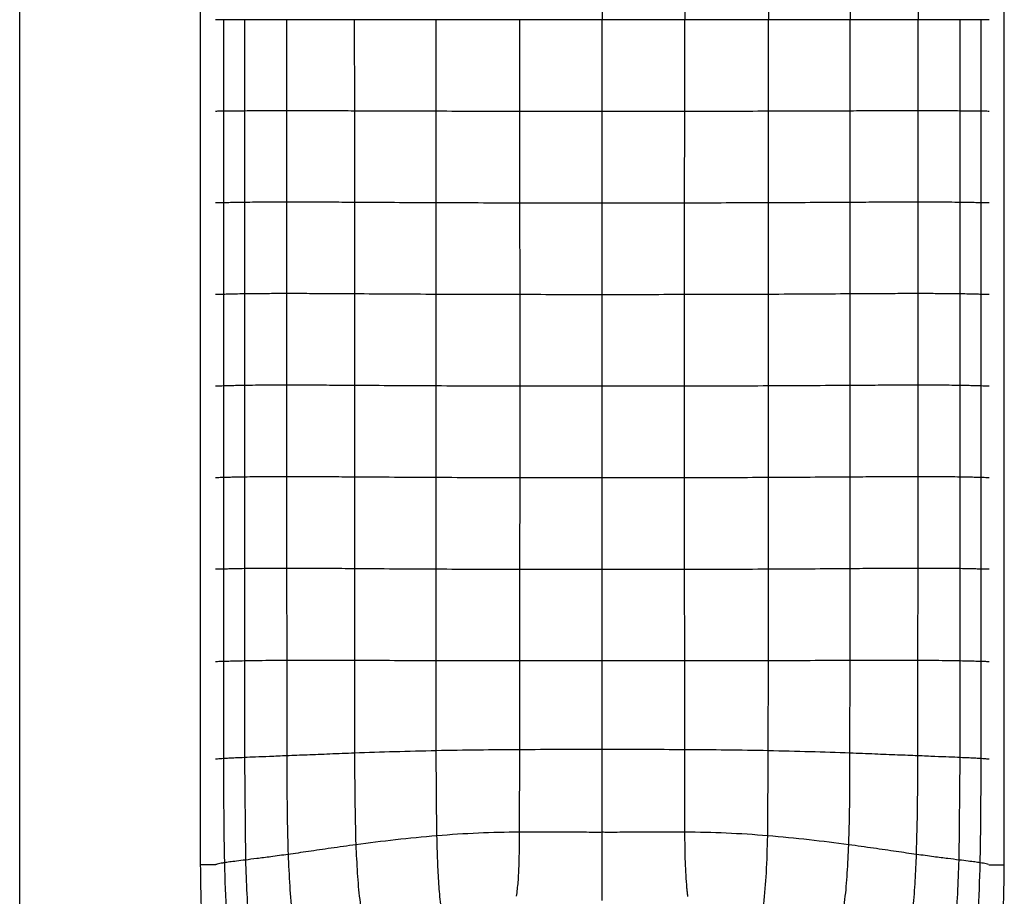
# Paper-space layout '_Top' of a CAD drawing. Header units: millimetres. Extents: x -468 to 468, y -155 to 619.
# Tile 10 of 13: x 202 to 468, y -15 to 222. Entities that reach past the tile are written whole.
import ezdxf

# ---------------------------------------------------------------- set-up
doc = ezdxf.new("R2010")
doc.units = ezdxf.units.MM

psp = doc.layouts.new('_Top')

# ---------------------------------------------------------------- linework, layer by layer
at = {"color": 7, "linetype": 'Continuous', "lineweight": 25}
for p, q in [((250.65, 450.94), (250.65, -6.64)), ((468.27, -6.64), (468.27, 450.94)), ((359.46, 247.01), (359.46, 222.15)), ((381.76, 247), (381.77, 222.15)), ((404.42, 246.95), (404.43, 222.15)), ((426.58, 246.88), (426.58, 222.15)), ((444.92, 246.84), (444.92, 222.15)), ((262.57, 222.15), (262.57, 197.43)), ((274, 222.15), (274, 197.46)), ((292.33, 222.15), (292.34, 197.43)), ((314.5, 197.35), (314.49, 222.15)), ((337.16, 197.31), (337.15, 222.15)), ((359.46, 197.29), (359.46, 222.15)), ((381.76, 197.31), (381.77, 222.15)), ((404.42, 197.35), (404.43, 222.15)), ((426.58, 197.43), (426.58, 222.15)), ((444.92, 197.46), (444.92, 222.15)), ((456.35, 197.43), (456.35, 222.15)), ((262.57, 197.43), (262.57, 172.68)), ((274, 197.46), (274, 172.75)), ((292.34, 197.43), (292.34, 172.68)), ((314.51, 172.57), (314.5, 197.35)), ((337.18, 172.5), (337.16, 197.31)), ((359.46, 172.48), (359.46, 197.29)), ((381.74, 172.5), (381.76, 197.31)), ((404.4, 172.57), (404.42, 197.35)), ((426.58, 172.68), (426.58, 197.43)), ((444.92, 172.75), (444.92, 197.46)), ((456.35, 172.68), (456.35, 197.43)), ((256.94, 172.57), (256.94, 147.78)), ((262.57, 172.68), (262.57, 147.91)), ((292.34, 172.68), (292.34, 147.91)), ((314.52, 147.78), (314.51, 172.57)), ((337.19, 147.72), (337.18, 172.5)), ((359.46, 147.71), (359.46, 172.48)), ((381.73, 147.72), (381.74, 172.5)), ((404.4, 147.78), (404.4, 172.57)), ((426.58, 147.91), (426.58, 172.68)), ((444.92, 147.99), (444.92, 172.75)), ((456.35, 147.91), (456.35, 172.68)), ((262.57, 147.91), (262.57, 123.12)), ((274, 147.99), (274, 123.2)), ((292.34, 147.91), (292.34, 123.12)), ((314.52, 122.99), (314.52, 147.78)), ((337.19, 122.93), (337.19, 147.72)), ((359.46, 122.92), (359.46, 147.7)), ((381.73, 122.93), (381.73, 147.72)), ((404.4, 122.99), (404.4, 147.78)), ((426.58, 123.12), (426.58, 147.91)), ((444.92, 123.2), (444.92, 147.99)), ((456.35, 123.12), (456.35, 147.91)), ((262.57, 123.12), (262.57, 98.33)), ((274, 123.2), (274, 98.41)), ((292.34, 123.12), (292.34, 98.32)), ((314.52, 98.19), (314.52, 122.99)), ((337.19, 98.13), (337.19, 122.93)), ((359.46, 98.12), (359.46, 122.92)), ((381.73, 98.13), (381.73, 122.93)), ((404.4, 98.19), (404.4, 122.99)), ((426.58, 98.32), (426.58, 123.12)), ((444.92, 98.41), (444.92, 123.2)), ((456.35, 98.33), (456.35, 123.12)), ((262.57, 98.33), (262.57, 73.53)), ((274, 98.41), (274.01, 73.61)), ((292.34, 98.32), (292.35, 73.51)), ((314.52, 73.36), (314.52, 98.19)), ((337.17, 73.31), (337.19, 98.13)), ((359.46, 73.31), (359.46, 98.12)), ((381.74, 73.31), (381.73, 98.13)), ((404.4, 73.36), (404.4, 98.19)), ((426.56, 73.51), (426.58, 98.32)), ((444.91, 73.61), (444.92, 98.41)), ((456.35, 73.53), (456.35, 98.33)), ((262.57, 73.53), (262.57, 48.54)), ((274.01, 73.61), (274.03, 48.66)), ((292.35, 73.51), (292.38, 48.65)), ((314.52, 48.59), (314.52, 73.36)), ((337.15, 48.58), (337.17, 73.31)), ((359.46, 48.6), (359.46, 73.31)), ((381.77, 48.58), (381.74, 73.31)), ((404.4, 48.59), (404.4, 73.36)), ((426.54, 48.65), (426.56, 73.51)), ((444.89, 48.66), (444.91, 73.61)), ((456.35, 48.54), (456.35, 73.53)), ((262.57, 48.54), (262.58, 22.39)), ((274.03, 48.66), (274.07, 22.86)), ((292.38, 48.65), (292.42, 23.58)), ((314.53, 24.23), (314.52, 48.59)), ((337.13, 24.51), (337.15, 48.58)), ((359.46, 24.55), (359.46, 48.6)), ((381.78, 24.51), (381.77, 48.58)), ((404.39, 24.23), (404.4, 48.59)), ((426.5, 23.58), (426.54, 48.65)), ((444.85, 22.86), (444.89, 48.66)), ((456.33, 22.39), (456.35, 48.54)), ((314.7, 1.22), (314.53, 24.23)), ((337.09, 2.21), (337.13, 24.51)), ((359.46, 2.15), (359.46, 24.55)), ((381.83, 2.21), (381.78, 24.51)), ((404.22, 1.22), (404.39, 24.23)), ((262.58, 22.39), (262.87, -5.35)), ((456.04, -5.35), (456.33, 22.39))]:
    psp.add_line(p, q, dxfattribs=at)
at = {"color": 7, "linetype": 'Continuous', "lineweight": 25, "flags": 128}
for points in [[(256.94, 222.15), (256.94, 215.54), (256.94, 208.92), (256.94, 197.36)], [(461.97, 197.36), (461.97, 202.36), (461.97, 212.26), (461.97, 215.88), (461.97, 222.15)], [(256.94, 197.36), (256.94, 190.75), (256.94, 184.13), (256.94, 172.57)], [(461.97, 172.57), (461.97, 179.19), (461.97, 185.8), (461.97, 197.36)], [(274, 172.75), (274, 162.92), (274, 155.46), (274, 150.4), (274, 147.99)], [(461.97, 147.78), (461.97, 152.78), (461.97, 162.68), (461.97, 166.31), (461.97, 172.57)], [(256.94, 147.78), (256.94, 141.17), (256.94, 134.55), (256.94, 122.99)], [(461.97, 122.99), (461.97, 129.6), (461.97, 136.22), (461.97, 147.78)], [(256.94, 122.99), (256.94, 116.37), (256.94, 109.76), (256.94, 98.2)], [(461.97, 98.2), (461.97, 103.37), (461.97, 113.18), (461.97, 114.71), (461.97, 120.85), (461.97, 122.99)], [(256.94, 98.2), (256.94, 91.58), (256.94, 84.97), (256.94, 73.4)], [(461.97, 73.4), (461.97, 77.16), (461.97, 84.66), (461.97, 91.43), (461.97, 98.2)], [(253.15, -6.64), (252.19, -6.64), (251.38, -6.64), (250.84, -6.64), (250.65, -6.64)], [(254.83, -6.64), (254.11, -6.64), (253.15, -6.64)], [(464.09, -6.64), (464.81, -6.64), (465.77, -6.64)], [(465.77, -6.64), (466.72, -6.64), (467.53, -6.64), (468.08, -6.64), (468.27, -6.64)]]:
    psp.add_lwpolyline(points, dxfattribs=at)
at = {"color": 7, "linetype": 'Continuous', "lineweight": 25}
for points, knots in [([(201.86, -74.15), (201.85, -62.92), (201.84, -49.88), (201.83, -33.22), (201.83, -29.87), (201.82, -23.17), (201.82, -19.83), (201.81, -9.89), (201.81, -3.35), (201.8, 9.22), (201.8, 15.26), (201.8, 22.33), (201.8, 23.72), (201.8, 26.44), (201.79, 27.78), (201.79, 31.71), (201.79, 34.24), (201.78, 46.6), (201.78, 55.65), (201.77, 77.59), (201.77, 90.48), (201.77, 107.15), (201.77, 110.51), (201.77, 117.24), (201.77, 120.6), (201.77, 130.69), (201.77, 144.12), (201.77, 157.53), (201.77, 170.96), (201.77, 177.68), (201.77, 197.85), (201.77, 211.33), (201.76, 238.36), (201.76, 251.91), (201.76, 268.08), (201.76, 271.28), (201.76, 277.58), (201.76, 280.67), (201.76, 289.83), (201.77, 295.79), (201.77, 307.74), (201.77, 313.73), (201.78, 321.45), (201.78, 323.4), (201.78, 325.46), (201.78, 325.98), (201.78, 326.11), (201.78, 326.14), (201.78, 326.15), (201.78, 326.16), (201.78, 326.17), (201.78, 326.2), (201.78, 326.33), (201.78, 326.85), (201.78, 328.93), (201.78, 330.93), (201.79, 338.97), (201.79, 345.49), (201.8, 357.8), (201.81, 363.59), (201.81, 369.81), (201.81, 371), (201.82, 373.27), (201.82, 374.34), (201.82, 377.39), (201.82, 379.2), (201.83, 384.12), (201.84, 386.73), (201.85, 391.5), (201.86, 393.68), (201.87, 396.12)], [0, 0, 0, 0, 0.0625, 0.0625, 0.078125, 0.078125, 0.09375, 0.09375, 0.125, 0.125, 0.15625, 0.15625, 0.164062, 0.164062, 0.171875, 0.171875, 0.1875, 0.1875, 0.25, 0.25, 0.3125, 0.3125, 0.328125, 0.328125, 0.34375, 0.34375, 0.375, 0.40625, 0.40625, 0.4375, 0.4375, 0.5, 0.5, 0.5625, 0.5625, 0.578125, 0.578125, 0.59375, 0.59375, 0.625, 0.625, 0.65625, 0.65625, 0.664062, 0.666016, 0.666504, 0.666626, 0.666656, 0.666656, 0.666687, 0.666687, 0.666748, 0.666992, 0.667969, 0.671875, 0.6875, 0.6875, 0.75, 0.75, 0.8125, 0.8125, 0.828125, 0.828125, 0.84375, 0.84375, 0.875, 0.875, 0.9375, 0.9375, 1, 1, 1, 1]), ([(256.94, 222.15), (256.34, 222.15), (255.32, 222.15), (254.91, 222.15), (254.74, 222.15)], [0, 0, 0, 0, 0.598455, 1, 1, 1, 1]), ([(262.57, 222.15), (261.74, 222.15), (260.15, 222.15), (258.34, 222.15), (257.4, 222.15), (256.94, 222.15)], [0, 0, 0, 0, 0.355004, 0.687823, 1, 1, 1, 1]), ([(274, 222.15), (272.43, 222.15), (269.41, 222.15), (265.57, 222.15), (263.54, 222.15), (262.57, 222.15)], [0, 0, 0, 0, 0.360849, 0.692445, 1, 1, 1, 1]), ([(292.33, 222.15), (290.08, 222.15), (285.69, 222.15), (279.52, 222.15), (275.8, 222.15), (274, 222.15)], [0, 0, 0, 0, 0.3519534, 0.6865113, 1, 1, 1, 1]), ([(314.49, 222.15), (310.69, 222.15), (303.15, 222.15), (295.92, 222.15), (292.33, 222.15)], [0, 0, 0, 0, 0.5039853, 1, 1, 1, 1]), ([(337.15, 222.15), (333.37, 222.15), (325.75, 222.15), (318.27, 222.15), (314.49, 222.15)], [0, 0, 0, 0, 0.495112, 1, 1, 1, 1]), ([(359.46, 222.15), (355.75, 222.15), (348.3, 222.15), (340.88, 222.15), (337.15, 222.15)], [0, 0, 0, 0, 0.497638, 1, 1, 1, 1]), ([(381.77, 222.15), (378.04, 222.15), (370.61, 222.15), (363.17, 222.15), (359.46, 222.15)], [0, 0, 0, 0, 0.50236, 1, 1, 1, 1]), ([(404.43, 222.15), (400.65, 222.15), (393.17, 222.15), (385.54, 222.15), (381.77, 222.15)], [0, 0, 0, 0, 0.50489, 1, 1, 1, 1]), ([(426.58, 222.15), (423, 222.15), (415.77, 222.15), (408.23, 222.15), (404.43, 222.15)], [0, 0, 0, 0, 0.496017, 1, 1, 1, 1]), ([(444.92, 222.15), (443.12, 222.15), (439.4, 222.15), (433.23, 222.15), (428.84, 222.15), (426.58, 222.15)], [0, 0, 0, 0, 0.313494, 0.648047, 1, 1, 1, 1]), ([(456.35, 222.15), (455.64, 222.15), (454.16, 222.15), (451.52, 222.15), (448.45, 222.15), (446.12, 222.15), (444.92, 222.15)], [0, 0, 0, 0, 0.228589, 0.470064, 0.726387, 1, 1, 1, 1]), ([(461.97, 222.15), (461.52, 222.15), (460.58, 222.15), (458.76, 222.15), (457.17, 222.15), (456.35, 222.15)], [0, 0, 0, 0, 0.312174, 0.645009, 1, 1, 1, 1]), ([(464.18, 222.15), (464.01, 222.15), (463.6, 222.15), (462.58, 222.15), (461.97, 222.15)], [0, 0, 0, 0, 0.401625, 1, 1, 1, 1]), ([(256.94, 197.36), (256.34, 197.36), (255.32, 197.34), (254.91, 197.34), (254.74, 197.34)], [0, 0, 0, 0, 0.598461, 1, 1, 1, 1]), ([(262.57, 197.43), (261.74, 197.42), (260.15, 197.41), (258.34, 197.38), (257.4, 197.37), (256.94, 197.36)], [0, 0, 0, 0, 0.354992, 0.687833, 1, 1, 1, 1]), ([(274, 197.46), (272.43, 197.46), (269.4, 197.46), (265.57, 197.45), (263.54, 197.43), (262.57, 197.43)], [0, 0, 0, 0, 0.360844, 0.692439, 1, 1, 1, 1]), ([(292.34, 197.43), (290.08, 197.43), (285.69, 197.45), (279.52, 197.46), (275.8, 197.46), (274, 197.46)], [0, 0, 0, 0, 0.351951, 0.686512, 1, 1, 1, 1]), ([(314.5, 197.35), (310.7, 197.37), (303.15, 197.39), (295.92, 197.41), (292.34, 197.43)], [0, 0, 0, 0, 0.5039812, 1, 1, 1, 1]), ([(337.16, 197.31), (333.38, 197.31), (325.76, 197.32), (318.28, 197.34), (314.5, 197.35)], [0, 0, 0, 0, 0.495065, 1, 1, 1, 1]), ([(359.46, 197.29), (355.76, 197.29), (348.31, 197.29), (340.89, 197.3), (337.16, 197.31)], [0, 0, 0, 0, 0.497587, 1, 1, 1, 1]), ([(381.76, 197.31), (378.03, 197.3), (370.61, 197.29), (363.16, 197.29), (359.46, 197.29)], [0, 0, 0, 0, 0.502408, 1, 1, 1, 1]), ([(404.42, 197.35), (400.64, 197.34), (393.15, 197.32), (385.53, 197.31), (381.76, 197.31)], [0, 0, 0, 0, 0.50493, 1, 1, 1, 1]), ([(426.58, 197.43), (423, 197.41), (415.77, 197.39), (408.22, 197.37), (404.42, 197.35)], [0, 0, 0, 0, 0.496018, 1, 1, 1, 1]), ([(444.92, 197.46), (443.12, 197.46), (439.4, 197.46), (433.23, 197.45), (428.84, 197.43), (426.58, 197.43)], [0, 0, 0, 0, 0.31349, 0.648044, 1, 1, 1, 1]), ([(456.35, 197.43), (455.37, 197.43), (453.34, 197.45), (449.51, 197.46), (446.49, 197.46), (444.92, 197.46)], [0, 0, 0, 0, 0.307565, 0.639152, 1, 1, 1, 1]), ([(461.97, 197.36), (461.52, 197.37), (460.58, 197.38), (458.76, 197.41), (457.17, 197.42), (456.35, 197.43)], [0, 0, 0, 0, 0.3121743, 0.6450099, 1, 1, 1, 1]), ([(464.18, 197.34), (464.01, 197.34), (463.59, 197.34), (462.58, 197.36), (461.97, 197.36)], [0, 0, 0, 0, 0.401609, 1, 1, 1, 1]), ([(256.94, 172.57), (256.34, 172.56), (255.32, 172.54), (254.91, 172.53), (254.74, 172.53)], [0, 0, 0, 0, 0.5984766, 1, 1, 1, 1]), ([(262.57, 172.68), (261.74, 172.67), (260.15, 172.65), (258.34, 172.61), (257.4, 172.58), (256.94, 172.57)], [0, 0, 0, 0, 0.355004, 0.687824, 1, 1, 1, 1]), ([(274, 172.75), (272.43, 172.75), (269.4, 172.75), (265.57, 172.72), (263.54, 172.7), (262.57, 172.68)], [0, 0, 0, 0, 0.360847, 0.692441, 1, 1, 1, 1]), ([(292.34, 172.68), (290.08, 172.7), (285.69, 172.72), (279.52, 172.74), (275.8, 172.75), (274, 172.75)], [0, 0, 0, 0, 0.351939, 0.686514, 1, 1, 1, 1]), ([(314.51, 172.57), (310.71, 172.58), (303.16, 172.62), (295.93, 172.66), (292.34, 172.68)], [0, 0, 0, 0, 0.503974, 1, 1, 1, 1]), ([(337.18, 172.5), (333.4, 172.51), (325.78, 172.52), (318.29, 172.55), (314.51, 172.57)], [0, 0, 0, 0, 0.494983, 1, 1, 1, 1]), ([(359.46, 172.48), (355.76, 172.49), (348.32, 172.49), (340.9, 172.5), (337.18, 172.5)], [0, 0, 0, 0, 0.497486, 1, 1, 1, 1]), ([(381.74, 172.5), (378.01, 172.5), (370.59, 172.49), (363.16, 172.49), (359.46, 172.48)], [0, 0, 0, 0, 0.502511, 1, 1, 1, 1]), ([(404.4, 172.57), (400.62, 172.55), (393.14, 172.52), (385.51, 172.51), (381.74, 172.5)], [0, 0, 0, 0, 0.5050093, 1, 1, 1, 1]), ([(426.58, 172.68), (422.99, 172.66), (415.76, 172.62), (408.21, 172.58), (404.4, 172.57)], [0, 0, 0, 0, 0.496025, 1, 1, 1, 1]), ([(444.92, 172.75), (443.12, 172.75), (439.4, 172.74), (433.23, 172.72), (428.83, 172.69), (426.58, 172.68)], [0, 0, 0, 0, 0.313488, 0.648057, 1, 1, 1, 1]), ([(456.35, 172.68), (455.37, 172.7), (453.34, 172.72), (449.51, 172.75), (446.49, 172.75), (444.92, 172.75)], [0, 0, 0, 0, 0.307568, 0.639157, 1, 1, 1, 1]), ([(461.97, 172.57), (461.52, 172.58), (460.58, 172.61), (458.76, 172.65), (457.17, 172.67), (456.35, 172.68)], [0, 0, 0, 0, 0.3121739, 0.6450102, 1, 1, 1, 1]), ([(464.18, 172.53), (464.01, 172.53), (463.59, 172.54), (462.58, 172.56), (461.97, 172.57)], [0, 0, 0, 0, 0.401586, 1, 1, 1, 1]), ([(256.94, 147.78), (256.34, 147.77), (255.32, 147.74), (254.91, 147.73), (254.74, 147.73)], [0, 0, 0, 0, 0.598487, 1, 1, 1, 1]), ([(262.57, 147.91), (261.74, 147.9), (260.15, 147.87), (258.34, 147.82), (257.4, 147.79), (256.94, 147.78)], [0, 0, 0, 0, 0.354992, 0.6878335, 1, 1, 1, 1]), ([(274, 147.99), (272.43, 147.99), (269.4, 147.98), (265.57, 147.95), (263.54, 147.93), (262.57, 147.91)], [0, 0, 0, 0, 0.360841, 0.692436, 1, 1, 1, 1]), ([(292.34, 147.91), (290.09, 147.93), (285.69, 147.95), (279.52, 147.98), (275.8, 147.99), (274, 147.99)], [0, 0, 0, 0, 0.351945, 0.686517, 1, 1, 1, 1]), ([(314.52, 147.78), (310.71, 147.8), (303.16, 147.84), (295.93, 147.89), (292.34, 147.91)], [0, 0, 0, 0, 0.503977, 1, 1, 1, 1]), ([(337.19, 147.72), (333.41, 147.72), (325.79, 147.73), (318.3, 147.76), (314.52, 147.78)], [0, 0, 0, 0, 0.4949508, 1, 1, 1, 1]), ([(359.46, 147.7), (355.76, 147.7), (348.33, 147.7), (340.91, 147.71), (337.19, 147.72)], [0, 0, 0, 0, 0.497445, 1, 1, 1, 1]), ([(381.73, 147.72), (378, 147.71), (370.59, 147.7), (363.16, 147.7), (359.46, 147.7)], [0, 0, 0, 0, 0.502555, 1, 1, 1, 1]), ([(404.4, 147.78), (400.62, 147.76), (393.13, 147.73), (385.5, 147.72), (381.73, 147.72)], [0, 0, 0, 0, 0.505047, 1, 1, 1, 1]), ([(426.58, 147.91), (422.99, 147.89), (415.76, 147.84), (408.2, 147.8), (404.4, 147.78)], [0, 0, 0, 0, 0.496025, 1, 1, 1, 1]), ([(444.92, 147.99), (443.12, 147.99), (439.4, 147.98), (433.23, 147.95), (428.83, 147.93), (426.58, 147.91)], [0, 0, 0, 0, 0.313484, 0.648047, 1, 1, 1, 1]), ([(456.35, 147.91), (455.37, 147.93), (453.34, 147.95), (449.51, 147.98), (446.49, 147.99), (444.92, 147.99)], [0, 0, 0, 0, 0.307568, 0.639156, 1, 1, 1, 1]), ([(461.97, 147.78), (461.52, 147.79), (460.58, 147.82), (458.76, 147.87), (457.17, 147.9), (456.35, 147.91)], [0, 0, 0, 0, 0.312174, 0.64501, 1, 1, 1, 1]), ([(464.18, 147.73), (464.01, 147.73), (463.59, 147.74), (462.58, 147.77), (461.97, 147.78)], [0, 0, 0, 0, 0.401562, 1, 1, 1, 1]), ([(256.94, 122.99), (256.34, 122.97), (255.32, 122.95), (254.91, 122.94), (254.74, 122.93)], [0, 0, 0, 0, 0.598501, 1, 1, 1, 1]), ([(262.57, 123.12), (261.74, 123.11), (260.15, 123.08), (258.34, 123.03), (257.4, 123), (256.94, 122.99)], [0, 0, 0, 0, 0.355003, 0.687824, 1, 1, 1, 1]), ([(274, 123.2), (272.43, 123.2), (269.4, 123.2), (265.57, 123.17), (263.54, 123.14), (262.57, 123.12)], [0, 0, 0, 0, 0.360846, 0.69244, 1, 1, 1, 1]), ([(292.34, 123.12), (290.09, 123.14), (285.69, 123.16), (279.52, 123.19), (275.8, 123.2), (274, 123.2)], [0, 0, 0, 0, 0.35195, 0.68652, 1, 1, 1, 1]), ([(314.52, 122.99), (310.71, 123.01), (303.16, 123.05), (295.93, 123.1), (292.34, 123.12)], [0, 0, 0, 0, 0.503973, 1, 1, 1, 1]), ([(337.19, 122.93), (333.41, 122.93), (325.79, 122.94), (318.3, 122.97), (314.52, 122.99)], [0, 0, 0, 0, 0.494946, 1, 1, 1, 1]), ([(359.46, 122.92), (355.76, 122.92), (348.33, 122.92), (340.91, 122.92), (337.19, 122.93)], [0, 0, 0, 0, 0.497437, 1, 1, 1, 1]), ([(381.73, 122.93), (378, 122.92), (370.59, 122.92), (363.16, 122.92), (359.46, 122.92)], [0, 0, 0, 0, 0.502561, 1, 1, 1, 1]), ([(404.4, 122.99), (400.61, 122.97), (393.12, 122.94), (385.5, 122.93), (381.73, 122.93)], [0, 0, 0, 0, 0.50505, 1, 1, 1, 1]), ([(426.58, 123.12), (422.99, 123.1), (415.76, 123.05), (408.2, 123.01), (404.4, 122.99)], [0, 0, 0, 0, 0.4960285, 1, 1, 1, 1]), ([(444.92, 123.2), (443.12, 123.2), (439.4, 123.19), (433.23, 123.16), (428.83, 123.14), (426.58, 123.12)], [0, 0, 0, 0, 0.313487, 0.648052, 1, 1, 1, 1]), ([(456.35, 123.12), (455.37, 123.14), (453.34, 123.17), (449.51, 123.2), (446.49, 123.2), (444.92, 123.2)], [0, 0, 0, 0, 0.3075699, 0.6391586, 1, 1, 1, 1]), ([(461.97, 122.99), (461.52, 123), (460.58, 123.03), (458.76, 123.08), (457.17, 123.11), (456.35, 123.12)], [0, 0, 0, 0, 0.312174, 0.64501, 1, 1, 1, 1]), ([(464.18, 122.93), (464.01, 122.94), (463.59, 122.95), (462.58, 122.97), (461.97, 122.99)], [0, 0, 0, 0, 0.40154, 1, 1, 1, 1]), ([(256.94, 98.2), (256.34, 98.18), (255.32, 98.15), (254.91, 98.14), (254.74, 98.14)], [0, 0, 0, 0, 0.5985114, 1, 1, 1, 1]), ([(262.57, 98.33), (261.74, 98.31), (260.15, 98.28), (258.34, 98.24), (257.4, 98.21), (256.94, 98.2)], [0, 0, 0, 0, 0.354981, 0.687827, 1, 1, 1, 1]), ([(274, 98.41), (272.43, 98.4), (269.41, 98.4), (265.57, 98.37), (263.54, 98.34), (262.57, 98.33)], [0, 0, 0, 0, 0.360825, 0.692429, 1, 1, 1, 1]), ([(292.34, 98.32), (290.09, 98.34), (285.69, 98.36), (279.52, 98.4), (275.8, 98.4), (274, 98.41)], [0, 0, 0, 0, 0.351944, 0.686516, 1, 1, 1, 1]), ([(314.52, 98.19), (310.71, 98.21), (303.16, 98.25), (295.93, 98.3), (292.34, 98.32)], [0, 0, 0, 0, 0.503985, 1, 1, 1, 1]), ([(337.19, 98.13), (333.41, 98.13), (325.79, 98.14), (318.3, 98.17), (314.52, 98.19)], [0, 0, 0, 0, 0.494964, 1, 1, 1, 1]), ([(359.46, 98.12), (355.76, 98.12), (348.33, 98.12), (340.91, 98.12), (337.19, 98.13)], [0, 0, 0, 0, 0.4974491, 1, 1, 1, 1]), ([(381.73, 98.13), (378.01, 98.12), (370.59, 98.12), (363.16, 98.12), (359.46, 98.12)], [0, 0, 0, 0, 0.502546, 1, 1, 1, 1]), ([(404.4, 98.19), (400.61, 98.17), (393.13, 98.14), (385.5, 98.13), (381.73, 98.13)], [0, 0, 0, 0, 0.505034, 1, 1, 1, 1]), ([(426.58, 98.32), (422.99, 98.3), (415.75, 98.25), (408.2, 98.21), (404.4, 98.19)], [0, 0, 0, 0, 0.496019, 1, 1, 1, 1]), ([(444.92, 98.41), (443.12, 98.4), (439.4, 98.4), (433.23, 98.36), (428.83, 98.34), (426.58, 98.32)], [0, 0, 0, 0, 0.31349, 0.648054, 1, 1, 1, 1]), ([(456.35, 98.33), (455.37, 98.34), (453.34, 98.37), (449.51, 98.4), (446.49, 98.4), (444.92, 98.41)], [0, 0, 0, 0, 0.307577, 0.639169, 1, 1, 1, 1]), ([(461.97, 98.2), (461.52, 98.21), (460.58, 98.24), (458.76, 98.28), (457.17, 98.31), (456.35, 98.33)], [0, 0, 0, 0, 0.312183, 0.64503, 1, 1, 1, 1]), ([(464.18, 98.14), (464.01, 98.14), (463.59, 98.15), (462.58, 98.18), (461.97, 98.2)], [0, 0, 0, 0, 0.401519, 1, 1, 1, 1]), ([(256.94, 73.4), (256.34, 73.39), (255.32, 73.36), (254.91, 73.35), (254.74, 73.35)], [0, 0, 0, 0, 0.5985249, 1, 1, 1, 1]), ([(262.57, 73.53), (261.75, 73.52), (260.15, 73.49), (258.34, 73.44), (257.4, 73.42), (256.94, 73.4)], [0, 0, 0, 0, 0.35494, 0.687787, 1, 1, 1, 1]), ([(256.94, 73.4), (256.94, 70.68), (256.94, 66.26), (256.94, 59.91), (256.94, 55.07), (256.94, 51.15), (256.94, 49.17), (256.94, 48.39)], [0, 0, 0, 0, 0.327135, 0.529305, 0.762779, 0.907095, 1, 1, 1, 1]), ([(274.01, 73.61), (272.43, 73.61), (269.41, 73.6), (265.58, 73.58), (263.55, 73.55), (262.57, 73.53)], [0, 0, 0, 0, 0.360746, 0.692356, 1, 1, 1, 1]), ([(292.35, 73.51), (290.1, 73.52), (285.7, 73.56), (279.53, 73.59), (275.81, 73.6), (274.01, 73.61)], [0, 0, 0, 0, 0.351926, 0.686481, 1, 1, 1, 1]), ([(314.52, 73.36), (310.72, 73.38), (303.17, 73.42), (295.94, 73.48), (292.35, 73.51)], [0, 0, 0, 0, 0.504041, 1, 1, 1, 1]), ([(337.17, 73.31), (333.4, 73.31), (325.79, 73.32), (318.3, 73.35), (314.52, 73.36)], [0, 0, 0, 0, 0.495092, 1, 1, 1, 1]), ([(359.46, 73.31), (355.76, 73.31), (348.32, 73.31), (340.9, 73.31), (337.17, 73.31)], [0, 0, 0, 0, 0.497556, 1, 1, 1, 1]), ([(381.74, 73.31), (378.02, 73.31), (370.6, 73.31), (363.16, 73.31), (359.46, 73.31)], [0, 0, 0, 0, 0.502442, 1, 1, 1, 1]), ([(404.4, 73.36), (400.62, 73.35), (393.13, 73.32), (385.51, 73.31), (381.74, 73.31)], [0, 0, 0, 0, 0.504904, 1, 1, 1, 1]), ([(426.56, 73.51), (422.98, 73.48), (415.74, 73.42), (408.2, 73.38), (404.4, 73.36)], [0, 0, 0, 0, 0.495961, 1, 1, 1, 1]), ([(444.91, 73.61), (443.11, 73.6), (439.39, 73.59), (433.22, 73.55), (428.82, 73.52), (426.56, 73.51)], [0, 0, 0, 0, 0.313523, 0.648073, 1, 1, 1, 1]), ([(456.35, 73.53), (455.37, 73.55), (453.34, 73.58), (449.51, 73.6), (446.48, 73.61), (444.91, 73.61)], [0, 0, 0, 0, 0.307656, 0.639253, 1, 1, 1, 1]), ([(461.97, 73.4), (461.52, 73.42), (460.58, 73.44), (458.76, 73.49), (457.17, 73.52), (456.35, 73.53)], [0, 0, 0, 0, 0.312209, 0.6450726, 1, 1, 1, 1]), ([(461.97, 48.39), (461.97, 50.6), (461.97, 53.91), (461.97, 58.32), (461.97, 61.63), (461.97, 64.94), (461.97, 68.86), (461.97, 71.68), (461.97, 73.4)], [0, 0, 0, 0, 0.264626, 0.396939, 0.529252, 0.661565, 0.793878, 1, 1, 1, 1]), ([(464.18, 73.35), (464.01, 73.35), (463.59, 73.36), (462.58, 73.39), (461.97, 73.4)], [0, 0, 0, 0, 0.401497, 1, 1, 1, 1]), ([(256.94, 48.39), (256.34, 48.38), (255.32, 48.35), (254.91, 48.33), (254.74, 48.33)], [0, 0, 0, 0, 0.598558, 1, 1, 1, 1]), ([(262.57, 48.54), (261.75, 48.53), (260.15, 48.49), (258.34, 48.44), (257.4, 48.41), (256.94, 48.39)], [0, 0, 0, 0, 0.3548388, 0.6877328, 1, 1, 1, 1]), ([(256.94, 48.39), (256.94, 46.19), (256.94, 42.88), (256.94, 38.47), (256.94, 35.16), (256.94, 31.85), (256.95, 27.5), (256.95, 24.25), (256.95, 22.1)], [0, 0, 0, 0, 0.251629, 0.377444, 0.503259, 0.629073, 0.754888, 1, 1, 1, 1]), ([(274.03, 48.66), (272.45, 48.65), (269.42, 48.64), (265.58, 48.6), (263.55, 48.56), (262.57, 48.54)], [0, 0, 0, 0, 0.360599, 0.692198, 1, 1, 1, 1]), ([(292.38, 48.65), (290.13, 48.65), (285.73, 48.66), (279.56, 48.67), (275.83, 48.66), (274.03, 48.66)], [0, 0, 0, 0, 0.3519283, 0.6864179, 1, 1, 1, 1]), ([(314.52, 48.59), (310.73, 48.6), (303.2, 48.62), (295.97, 48.64), (292.38, 48.65)], [0, 0, 0, 0, 0.50418, 1, 1, 1, 1]), ([(337.15, 48.58), (333.38, 48.58), (325.77, 48.58), (318.3, 48.59), (314.52, 48.59)], [0, 0, 0, 0, 0.49538, 1, 1, 1, 1]), ([(359.46, 48.6), (355.75, 48.59), (348.31, 48.59), (340.88, 48.59), (337.15, 48.58)], [0, 0, 0, 0, 0.497777, 1, 1, 1, 1]), ([(381.77, 48.58), (378.04, 48.59), (370.61, 48.59), (363.17, 48.59), (359.46, 48.6)], [0, 0, 0, 0, 0.502221, 1, 1, 1, 1]), ([(404.4, 48.59), (400.62, 48.59), (393.14, 48.58), (385.54, 48.58), (381.77, 48.58)], [0, 0, 0, 0, 0.50462, 1, 1, 1, 1]), ([(426.54, 48.65), (422.95, 48.64), (415.72, 48.62), (408.19, 48.6), (404.4, 48.59)], [0, 0, 0, 0, 0.495821, 1, 1, 1, 1]), ([(444.89, 48.66), (443.08, 48.66), (439.36, 48.67), (433.18, 48.66), (428.79, 48.65), (426.54, 48.65)], [0, 0, 0, 0, 0.313585, 0.648065, 1, 1, 1, 1]), ([(456.35, 48.54), (455.37, 48.56), (453.33, 48.6), (449.49, 48.64), (446.46, 48.65), (444.89, 48.66)], [0, 0, 0, 0, 0.307808, 0.639401, 1, 1, 1, 1]), ([(461.97, 48.39), (461.52, 48.41), (460.58, 48.44), (458.76, 48.49), (457.17, 48.53), (456.35, 48.54)], [0, 0, 0, 0, 0.312275, 0.645171, 1, 1, 1, 1]), ([(461.97, 22.1), (461.97, 26.48), (461.97, 31.96), (461.97, 38.53), (461.97, 42.92), (461.97, 46.2), (461.97, 48.39)], [0, 0, 0, 0, 0.5, 0.625, 0.75, 1, 1, 1, 1]), ([(464.18, 48.33), (464.01, 48.33), (463.59, 48.35), (462.58, 48.38), (461.97, 48.39)], [0, 0, 0, 0, 0.401454, 1, 1, 1, 1]), ([(314.53, 24.23), (310.74, 24.14), (303.23, 23.96), (296, 23.7), (292.42, 23.58)], [0, 0, 0, 0, 0.504298, 1, 1, 1, 1]), ([(337.13, 24.51), (333.37, 24.48), (325.77, 24.43), (318.3, 24.3), (314.53, 24.23)], [0, 0, 0, 0, 0.495647, 1, 1, 1, 1]), ([(359.46, 24.55), (355.75, 24.55), (348.29, 24.55), (340.86, 24.52), (337.13, 24.51)], [0, 0, 0, 0, 0.497993, 1, 1, 1, 1]), ([(381.78, 24.51), (378.05, 24.52), (370.62, 24.55), (363.17, 24.55), (359.46, 24.55)], [0, 0, 0, 0, 0.502002, 1, 1, 1, 1]), ([(404.39, 24.23), (400.62, 24.3), (393.15, 24.43), (385.55, 24.48), (381.78, 24.51)], [0, 0, 0, 0, 0.50435, 1, 1, 1, 1]), ([(426.5, 23.58), (422.92, 23.7), (415.69, 23.96), (408.17, 24.14), (404.39, 24.23)], [0, 0, 0, 0, 0.495703, 1, 1, 1, 1]), ([(256.95, 22.1), (256.34, 22.06), (255.32, 21.99), (254.91, 21.94), (254.74, 21.93)], [0, 0, 0, 0, 0.598763, 1, 1, 1, 1]), ([(262.58, 22.39), (261.76, 22.35), (260.16, 22.28), (258.34, 22.18), (257.4, 22.13), (256.95, 22.1)], [0, 0, 0, 0, 0.354796, 0.687666, 1, 1, 1, 1]), ([(256.95, 22.1), (256.95, 19.75), (256.95, 16.23), (256.96, 10.35), (256.99, 5.07), (257.06, -0.81), (257.13, -4.33), (257.17, -6.09)], [0, 0, 0, 0, 0.249987, 0.374981, 0.624968, 0.81248, 1, 1, 1, 1]), ([(274.07, 22.86), (272.48, 22.8), (269.45, 22.67), (265.6, 22.52), (263.56, 22.43), (262.58, 22.39)], [0, 0, 0, 0, 0.3606652, 0.6922458, 1, 1, 1, 1]), ([(292.42, 23.58), (290.17, 23.5), (285.77, 23.33), (279.6, 23.08), (275.87, 22.93), (274.07, 22.86)], [0, 0, 0, 0, 0.35205, 0.686529, 1, 1, 1, 1]), ([(274.07, 22.86), (274.07, 19.59), (274.08, 13.96), (274.16, 5.06), (274.32, -0.57), (274.41, -3.83)], [0, 0, 0, 0, 0.366854, 0.633231, 1, 1, 1, 1]), ([(292.42, 23.58), (292.42, 19.38), (292.42, 11.11), (292.63, 2.84), (292.74, -1.23)], [0, 0, 0, 0, 0.507656, 1, 1, 1, 1]), ([(426.18, -1.23), (426.28, 2.84), (426.5, 11.11), (426.5, 19.38), (426.5, 23.58)], [0, 0, 0, 0, 0.4923462, 1, 1, 1, 1]), ([(444.85, 22.86), (443.05, 22.93), (439.32, 23.08), (433.14, 23.33), (428.75, 23.5), (426.5, 23.58)], [0, 0, 0, 0, 0.313474, 0.647952, 1, 1, 1, 1]), ([(444.5, -3.84), (444.62, 0.6), (444.85, 9.5), (444.85, 18.4), (444.85, 22.86)], [0, 0, 0, 0, 0.498472, 1, 1, 1, 1]), ([(456.33, 22.39), (455.35, 22.43), (453.32, 22.52), (449.47, 22.67), (446.43, 22.8), (444.85, 22.86)], [0, 0, 0, 0, 0.307764, 0.639339, 1, 1, 1, 1]), ([(461.97, 22.1), (461.52, 22.13), (460.58, 22.18), (458.76, 22.28), (457.16, 22.35), (456.33, 22.39)], [0, 0, 0, 0, 0.312329, 0.645215, 1, 1, 1, 1]), ([(461.75, -6.09), (461.81, -2.5), (461.94, 4.67), (461.97, 13.18), (461.97, 18.99), (461.97, 21.21), (461.97, 22.1)], [0, 0, 0, 0, 0.3818837, 0.7638758, 0.9057144, 1, 1, 1, 1]), ([(464.18, 21.93), (464.01, 21.94), (463.59, 21.99), (462.58, 22.06), (461.97, 22.1)], [0, 0, 0, 0, 0.401239, 1, 1, 1, 1]), ([(314.7, 1.22), (310.94, 0.87), (303.47, 0.18), (296.3, -0.76), (292.74, -1.23)], [0, 0, 0, 0, 0.503156, 1, 1, 1, 1]), ([(337.09, 2.21), (333.35, 2.15), (325.81, 2.02), (318.42, 1.49), (314.7, 1.22)], [0, 0, 0, 0, 0.496111, 1, 1, 1, 1]), ([(315.72, -17.32), (315.54, -15.5), (315.16, -11.61), (314.87, -5.43), (314.76, -1.06), (314.7, 1.22)], [0, 0, 0, 0, 0.295487, 0.630969, 1, 1, 1, 1]), ([(336.27, -15.17), (336.42, -13.89), (336.78, -10.98), (336.95, -6.57), (337.05, -2.06), (337.08, 0.82), (337.09, 2.21)], [0, 0, 0, 0, 0.223743, 0.504272, 0.759834, 1, 1, 1, 1]), ([(345.63, 2.22), (344.21, 2.22), (341.35, 2.24), (338.51, 2.22), (337.09, 2.21)], [0, 0, 0, 0, 0.49975, 1, 1, 1, 1]), ([(356.54, 2.14), (354.72, 2.15), (351.09, 2.17), (347.45, 2.2), (345.63, 2.22)], [0, 0, 0, 0, 0.49957, 1, 1, 1, 1]), ([(359.46, 2.15), (358.97, 2.14), (358.45, 2.14), (357.48, 2.14), (356.99, 2.14), (356.54, 2.14)], [0, 0, 0, 0, 0.500076, 0.535397, 1, 1, 1, 1]), ([(362.33, 2.14), (362.07, 2.14), (361.59, 2.14), (360.63, 2.14), (359.94, 2.15), (359.46, 2.15)], [0, 0, 0, 0, 0.271001, 0.499916, 1, 1, 1, 1]), ([(359.46, -3.43), (359.46, -3.29), (359.46, -2.04), (359.46, -0.18), (359.46, 1.54), (359.46, 2.15)], [0, 0, 0, 0, 0.078559, 0.671748, 1, 1, 1, 1]), ([(381.83, 2.21), (381.67, 2.22), (379.63, 2.23), (375.55, 2.24), (369.59, 2.19), (365.13, 2.15), (362.7, 2.14), (362.33, 2.14)], [0, 0, 0, 0, 0.025474, 0.313905, 0.627933, 0.94216, 1, 1, 1, 1]), ([(404.22, 1.22), (400.5, 1.49), (393.1, 2.02), (385.57, 2.15), (381.83, 2.21)], [0, 0, 0, 0, 0.503883, 1, 1, 1, 1]), ([(382.36, -12.94), (382.2, -10.61), (381.86, -5.57), (381.84, -0.51), (381.83, 2.21)], [0, 0, 0, 0, 0.461623, 1, 1, 1, 1]), ([(403.2, -17.32), (403.45, -14.49), (404, -8.33), (404.14, -2.13), (404.22, 1.22)], [0, 0, 0, 0, 0.458597, 1, 1, 1, 1]), ([(426.18, -1.23), (422.61, -0.76), (415.44, 0.18), (407.98, 0.87), (404.22, 1.22)], [0, 0, 0, 0, 0.496843, 1, 1, 1, 1]), ([(292.74, -1.23), (290.5, -1.54), (286.12, -2.14), (279.95, -3.05), (276.22, -3.58), (274.41, -3.83)], [0, 0, 0, 0, 0.352101, 0.686726, 1, 1, 1, 1]), ([(292.74, -1.23), (292.86, -3.79), (293.08, -8.74), (293.68, -15.86), (294.42, -20.36), (294.77, -22.51)], [0, 0, 0, 0, 0.359413, 0.694553, 1, 1, 1, 1]), ([(424.15, -22.51), (424.5, -20.36), (425.24, -15.86), (425.84, -8.74), (426.06, -3.79), (426.18, -1.23)], [0, 0, 0, 0, 0.305451, 0.640589, 1, 1, 1, 1]), ([(444.5, -3.83), (442.7, -3.58), (438.96, -3.05), (432.8, -2.14), (428.42, -1.54), (426.18, -1.23)], [0, 0, 0, 0, 0.313278, 0.647902, 1, 1, 1, 1]), ([(274.41, -3.83), (272.83, -4.05), (269.79, -4.47), (265.92, -4.97), (263.86, -5.22), (262.87, -5.35)], [0, 0, 0, 0, 0.361426, 0.692914, 1, 1, 1, 1]), ([(274.41, -3.83), (274.54, -6.69), (274.79, -12.26), (275.45, -20.35), (276.25, -25.55), (276.63, -28.06)], [0, 0, 0, 0, 0.352033, 0.687129, 1, 1, 1, 1]), ([(359.46, -16.32), (359.46, -14.19), (359.46, -9.89), (359.46, -5.59), (359.46, -3.43)], [0, 0, 0, 0, 0.497489, 1, 1, 1, 1]), ([(442.29, -28.06), (442.78, -24.72), (443.61, -19.04), (444.19, -10.95), (444.4, -6.21), (444.5, -3.83)], [0, 0, 0, 0, 0.415057, 0.707388, 1, 1, 1, 1]), ([(456.04, -5.35), (455.05, -5.22), (452.99, -4.97), (449.12, -4.47), (446.09, -4.05), (444.5, -3.83)], [0, 0, 0, 0, 0.307097, 0.638585, 1, 1, 1, 1]), ([(250.65, -6.64), (250.69, -9.95), (250.75, -16.25), (251.27, -25.36), (251.94, -33.94), (252.72, -42.33), (253.81, -49.61), (255.35, -55.75), (257.13, -60.73), (259.49, -65.45), (262.4, -69.84), (265.76, -73.88), (269.5, -77.55), (273.58, -80.81), (278.41, -83.95), (284.05, -86.75), (290.47, -89.06), (298.82, -91.21), (309.11, -92.77), (321.22, -93.9), (333.34, -94.77), (345.46, -95.28), (360.3, -95.52), (377.84, -95.24), (394, -94.22), (406.1, -93.11), (414.17, -92.14), (422.2, -90.73), (430.09, -88.6), (437.29, -85.7), (443.68, -82.03), (449.21, -77.8), (453.74, -73.27), (457.34, -68.69), (460.11, -64.22), (462.3, -59.46), (463.93, -54.51), (465.1, -49.44), (465.92, -44.29), (466.5, -39.08), (466.98, -33.8), (467.42, -28.18), (467.83, -21.9), (468.19, -14.62), (468.24, -9.42), (468.27, -6.64)], [0, 0, 0, 0, 0.029347, 0.055847, 0.080896, 0.10562, 0.130528, 0.146113, 0.161693, 0.177249, 0.192773, 0.208276, 0.223749, 0.239153, 0.254488, 0.274726, 0.294824, 0.314898, 0.351019, 0.38694, 0.422781, 0.458651, 0.494538, 0.55434, 0.614089, 0.638004, 0.662034, 0.686131, 0.71021, 0.734366, 0.754751, 0.775327, 0.795919, 0.811373, 0.826887, 0.842385, 0.85773, 0.873008, 0.888434, 0.903945, 0.919452, 0.935456, 0.953908, 0.975275, 1, 1, 1, 1]), ([(257.17, -6.09), (256.86, -6.14), (256.25, -6.24), (255.52, -6.39), (255.04, -6.5), (254.9, -6.55), (254.86, -6.56)], [0, 0, 0, 0, 0.295997, 0.590831, 0.885738, 1, 1, 1, 1]), ([(262.87, -5.35), (262.04, -5.45), (260.43, -5.65), (258.58, -5.88), (257.63, -6.02), (257.17, -6.09)], [0, 0, 0, 0, 0.354949, 0.687714, 1, 1, 1, 1]), ([(257.17, -6.09), (257.3, -10.78), (257.55, -19.99), (258.33, -29.17), (258.71, -33.66)], [0, 0, 0, 0, 0.5098066, 1, 1, 1, 1]), ([(262.87, -5.35), (262.98, -8.39), (263.2, -14.37), (263.79, -23.16), (264.48, -28.88), (264.81, -31.67)], [0, 0, 0, 0, 0.345721, 0.680612, 1, 1, 1, 1]), ([(454.1, -31.67), (454.44, -28.88), (455.13, -23.16), (455.71, -14.37), (455.93, -8.39), (456.04, -5.35)], [0, 0, 0, 0, 0.319382, 0.654282, 1, 1, 1, 1]), ([(461.75, -6.09), (461.29, -6.02), (460.34, -5.88), (458.49, -5.65), (456.88, -5.45), (456.04, -5.35)], [0, 0, 0, 0, 0.3122895, 0.6450583, 1, 1, 1, 1]), ([(460.21, -33.66), (460.59, -29.17), (461.37, -19.99), (461.62, -10.78), (461.75, -6.09)], [0, 0, 0, 0, 0.490197, 1, 1, 1, 1]), ([(463.99, -6.56), (463.82, -6.5), (463.4, -6.37), (462.36, -6.19), (461.75, -6.09)], [0, 0, 0, 0, 0.409346, 1, 1, 1, 1]), ([(382.64, -15.18), (382.59, -14.8), (382.48, -14.06), (382.4, -13.31), (382.36, -12.94)], [0, 0, 0, 0, 0.49974, 1, 1, 1, 1])]:
    psp.add_open_spline(points, degree=3, knots=knots, dxfattribs=at)

doc.saveas('drawing.dxf')
